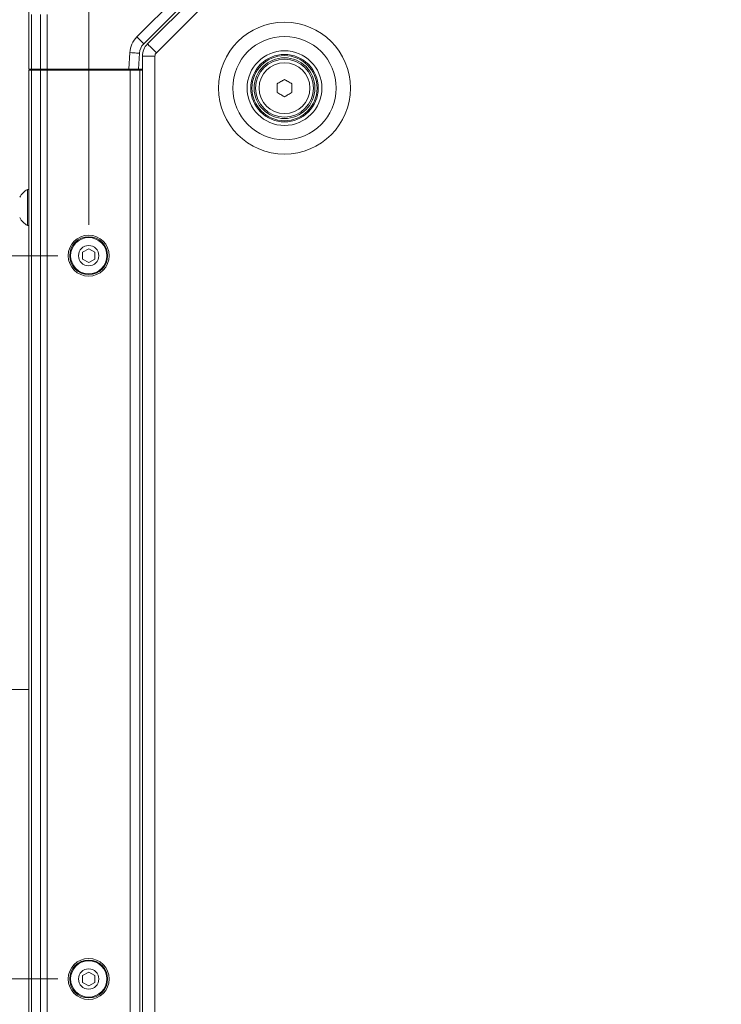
# Model space of a CAD drawing. Header units: millimetres. Extents: x 0 to 1118, y 0 to 864.
# Tile 75 of 256: x 87 to 123, y 400 to 451. Entities that reach past the tile are written whole.
import ezdxf

# ---------------------------------------------------------------- set-up
doc = ezdxf.new("R2010")
doc.units = ezdxf.units.MM
doc.styles.add('SLDTEXTSTYLE0', font='TXT', dxfattribs={"width": 0.605})
doc.dimstyles.new('SLDDIMSTYLE1', dxfattribs={"dimtxt": 3.175, "dimasz": 3.302, "dimexe": 0, "dimexo": 0.0625, "dimgap": 0.79375, "dimtad": 0, "dimtih": 1, "dimtoh": 1, "dimdec": 1, "dimlfac": 4, "dimrnd": 1e-09, "dimzin": 4, "dimdsep": 46, "dimtxsty": 'SLDTEXTSTYLE0', "dimsah": 1, "dimcen": 0.09, "dimadec": 0, "dimazin": 1, "dimtfac": 1, "dimtofl": 0, "dimtmove": 0, "dimatfit": 3, "dimfxl": 1, "dimfrac": 2, "dimtolj": 1, "dimtzin": 12, "dimarcsym": 0})
doc.dimstyles.new('SLDDIMSTYLE2', dxfattribs={"dimtxt": 3.175, "dimasz": 3.302, "dimexe": 0, "dimexo": 0.0625, "dimgap": 0.79375, "dimtad": 0, "dimtih": 1, "dimtoh": 1, "dimdec": 1, "dimlfac": 4, "dimrnd": 1e-09, "dimzin": 12, "dimdsep": 46, "dimtxsty": 'SLDTEXTSTYLE0', "dimsah": 1, "dimcen": 0.09, "dimadec": 0, "dimazin": 3, "dimtfac": 1, "dimtmove": 0, "dimatfit": 0, "dimfxl": 1, "dimfrac": 2, "dimtolj": 1, "dimtzin": 12, "dimarcsym": 0})
doc.dimstyles.new('SLDDIMSTYLE3', dxfattribs={"dimtxt": 3.175, "dimasz": 3.302, "dimexe": 0, "dimexo": 0.0625, "dimgap": 0.79375, "dimtad": 0, "dimtih": 1, "dimtoh": 1, "dimdec": 1, "dimlfac": 4, "dimrnd": 1e-09, "dimzin": 12, "dimdsep": 46, "dimtxsty": 'SLDTEXTSTYLE0', "dimsah": 1, "dimcen": 0.09, "dimadec": 0, "dimazin": 3, "dimtfac": 1, "dimtofl": 0, "dimtmove": 0, "dimatfit": 3, "dimfxl": 1, "dimfrac": 2, "dimtolj": 1, "dimtzin": 12, "dimarcsym": 0})

# ---------------------------------------------------------------- blocks, each defined once
blk = doc.blocks.new('_D_11')
at = {"color": 7, "linetype": 'Continuous', "lineweight": 0}
for p, q in [((88.603, 401.658), (38.22, 401.658)), ((39.82, 401.658), (39.82, 394.595)), ((39.82, 382.658), (39.82, 389.722)), ((90.362, 382.658), (38.22, 382.658))]:
    blk.add_line(p, q, dxfattribs=at)
for points in [[(39.82, 401.658), (39.312, 398.356), (40.328, 398.356)], [(39.82, 382.658), (40.328, 385.96), (39.312, 385.96)]]:
    blk.add_solid(points, dxfattribs=at)
at = {"color": 7, "linetype": 'Continuous', "lineweight": 0, "insert": (35.576, 393.815), "char_height": 3.175, "attachment_point": 1, "style": 'SLDTEXTSTYLE0'}
blk.add_mtext('76.0', dxfattribs=at)
blk = doc.blocks.new('_D_12')
at = {"color": 7, "linetype": 'Continuous', "lineweight": 0}
for p, q in [((88.603, 439.158), (38.355, 439.158)), ((39.955, 439.158), (39.955, 422.845)), ((39.955, 401.658), (39.955, 417.972)), ((88.603, 401.658), (38.355, 401.658))]:
    blk.add_line(p, q, dxfattribs=at)
for points in [[(39.955, 439.158), (39.447, 435.856), (40.463, 435.856)], [(39.955, 401.658), (40.463, 404.96), (39.447, 404.96)]]:
    blk.add_solid(points, dxfattribs=at)
at = {"color": 7, "linetype": 'Continuous', "lineweight": 0, "insert": (34.498, 422.065), "char_height": 3.175, "attachment_point": 1, "style": 'SLDTEXTSTYLE0'}
blk.add_mtext('150.0', dxfattribs=at)
blk = doc.blocks.new('_D_13')
at = {"color": 7, "linetype": 'Continuous', "lineweight": 0}
for p, q in [((87.1, 450.383), (87.1, 477.002)), ((90.203, 440.758), (90.203, 477.002)), ((87.1, 475.402), (73.882, 475.402)), ((90.203, 475.402), (96.553, 475.402))]:
    blk.add_line(p, q, dxfattribs=at)
for points in [[(87.1, 475.402), (83.798, 475.91), (83.798, 474.894)], [(90.203, 475.402), (93.505, 474.894), (93.505, 475.91)]]:
    blk.add_solid(points, dxfattribs=at)
at = {"color": 7, "linetype": 'Continuous', "lineweight": 0, "insert": (65.393, 477.058), "char_height": 3.175, "attachment_point": 1, "style": 'SLDTEXTSTYLE0'}
blk.add_mtext('12.4', dxfattribs=at)
blk = doc.blocks.new('_D_14')
at = {"color": 7, "linetype": 'Continuous', "lineweight": 0}
for p, q in [((90.203, 440.758), (90.203, 477.002)), ((294.996, 440.758), (294.996, 477.002)), ((90.203, 475.402), (187.143, 475.402)), ((294.996, 475.402), (198.057, 475.402))]:
    blk.add_line(p, q, dxfattribs=at)
for points in [[(90.203, 475.402), (93.505, 474.894), (93.505, 475.91)], [(294.996, 475.402), (291.694, 475.91), (291.694, 474.894)]]:
    blk.add_solid(points, dxfattribs=at)
at = {"color": 7, "linetype": 'Continuous', "lineweight": 0, "insert": (187.143, 477.058), "char_height": 3.175, "attachment_point": 1, "style": 'SLDTEXTSTYLE0'}
blk.add_mtext('819.2', dxfattribs=at)

msp = doc.modelspace()

# ---------------------------------------------------------------- linework, layer by layer
at = {"color": 9, "linetype": 'Continuous', "lineweight": 0}
for p, q in [((92.6999, 450.5029), (97.6766, 455.4797)), ((93.7106, 449.6812), (98.5145, 454.4851)), ((87.2463, 451.6582), (87.2463, 448.8333)), ((87.7034, 448.8333), (87.7034, 451.6582)), ((88.057, 451.6578), (88.057, 448.8333)), ((92.2909, 448.8333), (92.3355, 449.6845)), ((93.6373, 449.5044), (92.9874, 449.5044)), ((93.6373, 391.3122), (93.6373, 449.5044)), ((87.2463, 448.7833), (87.2463, 392.0333)), ((87.3433, 448.8333), (87.3433, 448.7833)), ((87.7034, 392.0333), (87.7034, 448.7833)), ((88.057, 448.7833), (88.057, 392.0333)), ((92.3499, 392.0333), (92.3499, 448.7833))]:
    msp.add_line(p, q, dxfattribs=at)
at = {"color": 7, "linetype": 'Continuous', "lineweight": 15}
for p, q in [((98.0302, 455.1261), (93.0534, 450.1494)), ((93.251, 450.1408), (98.0548, 454.9447)), ((87.0998, 448.8333), (87.0998, 451.6578)), ((92.8348, 449.6583), (92.7916, 448.8333)), ((92.9874, 391.3122), (92.9874, 449.5044)), ((87.2463, 448.8333), (87.0998, 448.8333)), ((87.0998, 392.0333), (87.0998, 448.7833)), ((87.2463, 448.7833), (87.0998, 448.7833)), ((87.2249, 448.7833), (87.2249, 448.8333)), ((87.7034, 448.8333), (87.2463, 448.8333)), ((87.7034, 448.7833), (87.2463, 448.7833)), ((87.6257, 448.7833), (87.6248, 448.8333)), ((88.057, 448.8333), (87.7034, 448.8333)), ((88.057, 448.7833), (87.7034, 448.7833)), ((92.2909, 448.8333), (88.057, 448.8333)), ((88.057, 448.7833), (92.3499, 448.7833)), ((88.099, 448.7833), (88.0999, 448.8333)), ((88.2498, 448.7833), (88.2498, 448.8333)), ((88.8507, 448.7833), (88.8498, 448.8333)), ((91.649, 448.7833), (91.6499, 448.8333)), ((91.8124, 448.7833), (91.8124, 448.8333)), ((92.7916, 448.8333), (92.2909, 448.8333)), ((92.3123, 448.8333), (92.3123, 448.7833)), ((92.8498, 448.7833), (92.3499, 448.7833)), ((92.9874, 448.8333), (92.7916, 448.8333)), ((92.8498, 448.7833), (92.8498, 392.0333)), ((92.8498, 448.7833), (92.9874, 448.7833)), ((99.9624, 447.6221), (99.9624, 448.0695)), ((100.7374, 448.0695), (100.7374, 447.6221)), ((87.0998, 442.5958), (87.0349, 442.5958)), ((87.0349, 442.5958), (87.0349, 441.6583)), ((87.0349, 441.6583), (87.0349, 440.7208)), ((87.0349, 440.7208), (87.0998, 440.7208)), ((90.2034, 439.5192), (89.8909, 439.3387)), ((89.8909, 439.3387), (89.8909, 438.9779)), ((90.5159, 439.3387), (90.2034, 439.5192)), ((90.5159, 438.9779), (90.5159, 439.3387)), ((89.8909, 438.9779), (90.2034, 438.7975)), ((90.2034, 438.7975), (90.5159, 438.9779)), ((87.0998, 416.6708), (83.7236, 416.6708)), ((90.2034, 402.0192), (89.8909, 401.8387)), ((89.8909, 401.8387), (89.8909, 401.4779)), ((90.5159, 401.8387), (90.2034, 402.0192)), ((90.5159, 401.4779), (90.5159, 401.8387)), ((89.8909, 401.4779), (90.2034, 401.2975)), ((90.2034, 401.2975), (90.5159, 401.4779))]:
    msp.add_line(p, q, dxfattribs=at)
at = {"color": 9, "linetype": 'Continuous', "lineweight": 0, "flags": 128}
for points in [[(92.6999, 450.5029), (92.7688, 450.434), (92.8352, 450.3676), (92.8963, 450.3065), (92.9499, 450.2529), (92.9938, 450.209), (93.0265, 450.1763), (93.0466, 450.1562), (93.0534, 450.1494)], [(93.7106, 449.6812), (93.6209, 449.7709), (93.5347, 449.8571), (93.4552, 449.9366), (93.3856, 450.0062), (93.3284, 450.0634), (93.2859, 450.1058), (93.2598, 450.132), (93.251, 450.1408)], [(92.3355, 449.6845), (92.4329, 449.6794), (92.5266, 449.6745), (92.6129, 449.6699), (92.6885, 449.666), (92.7506, 449.6627), (92.7968, 449.6603), (92.8252, 449.6588), (92.8348, 449.6583)]]:
    msp.add_lwpolyline(points, dxfattribs=at)
at = {"color": 7, "linetype": 'Continuous', "lineweight": 15, "flags": 128}
for points in [[(99.9624, 448.0695), (100.0108, 448.0975), (100.0592, 448.1254), (100.1076, 448.1534), (100.1561, 448.1814), (100.2046, 448.2094), (100.253, 448.2374), (100.3015, 448.2653), (100.3498, 448.2933)], [(100.3498, 448.2933), (100.3983, 448.2653), (100.4467, 448.2374), (100.4951, 448.2094), (100.5436, 448.1814), (100.5921, 448.1534), (100.6405, 448.1254), (100.6889, 448.0975), (100.7374, 448.0695)], [(100.3498, 447.3984), (100.3015, 447.4263), (100.253, 447.4543), (100.2046, 447.4822), (100.1561, 447.5102), (100.1076, 447.5382), (100.0592, 447.5662), (100.0108, 447.5941), (99.9624, 447.6221)], [(100.7374, 447.6221), (100.6889, 447.5941), (100.6405, 447.5662), (100.5921, 447.5382), (100.5436, 447.5102), (100.4951, 447.4822), (100.4467, 447.4543), (100.3983, 447.4263), (100.3498, 447.3984)]]:
    msp.add_lwpolyline(points, dxfattribs=at)
at = {"color": 9, "linetype": 'Continuous', "lineweight": 0}
for radius in [3.4162, 2.6769, 1.9375, 1.3179]:
    msp.add_circle((100.3499, 447.8458), radius, dxfattribs=at)
at = {"color": 7, "linetype": 'Continuous', "lineweight": 15}
for centre, radius in [((100.3499, 447.8458), 1.75), ((100.3499, 447.8458), 1.6875), ((100.3499, 447.8458), 1.575), ((100.3499, 447.8458), 1.5), ((90.2034, 439.1583), 1.0625), ((90.2034, 439.1583), 0.9838), ((90.2034, 439.1583), 0.9375), ((90.2034, 439.1583), 0.5278), ((90.2034, 401.6583), 1.0625), ((90.2034, 401.6583), 0.9838), ((90.2034, 401.6583), 0.9375), ((90.2034, 401.6583), 0.5278)]:
    msp.add_circle(centre, radius, dxfattribs=at)
at = {"color": 9, "linetype": 'Continuous', "lineweight": 0}
for centre, radius, end in [((93.5838, 449.6191), 1.25, 177), ((93.8874, 449.5044), 0.25, 180)]:
    msp.add_arc(centre, radius, 135, end, dxfattribs=at)
at = {"color": 7, "linetype": 'Continuous', "lineweight": 15}
for centre, radius, start, end in [((93.5838, 449.6191), 0.75, 135, 177), ((93.8874, 449.5044), 0.9, 135, 180), ((87.5736, 441.6583), 1.0813, 119.88215, 150.7838), ((87.5736, 441.6583), 1.0813, 209.2162, 240.11785)]:
    msp.add_arc(centre, radius, start, end, dxfattribs=at)

# ---------------------------------------------------------------- dimensions: what is measured, and where the dimension line sits
at = {"color": 7, "linetype": 'Continuous', "lineweight": 0}
for base, p2, dimstyle, picture, middle in [((87.0999, 475.4019), (87.0999, 448.7833), 'SLDDIMSTYLE2', '_D_13', (69.6375, 475.4019)), ((294.9963, 475.4019), (294.9963, 439.1583), 'SLDDIMSTYLE3', '_D_14', (192.5999, 475.4019))]:
    dim = msp.add_linear_dim(base=base, p1=(90.2034, 439.1583), p2=p2, dimstyle=dimstyle, dxfattribs=at)
    dim.commit()
    dim.dimension.update_dxf_attribs({"geometry": picture, "text_midpoint": middle, "dimtype": 160})
for base, p1, p2, picture, middle in [((39.9553, 439.1583), (90.2034, 401.6583), (90.2034, 439.1583), '_D_12', (39.9553, 420.4083)), ((39.8202, 401.6583), (91.9624, 382.6583), (90.2034, 401.6583), '_D_11', (39.8202, 392.1583))]:
    dim = msp.add_linear_dim(base=base, p1=p1, p2=p2, angle=90, dimstyle='SLDDIMSTYLE1', dxfattribs=at)
    dim.commit()
    dim.dimension.update_dxf_attribs({"geometry": picture, "text_midpoint": middle, "dimtype": 160})

doc.saveas('drawing.dxf')
